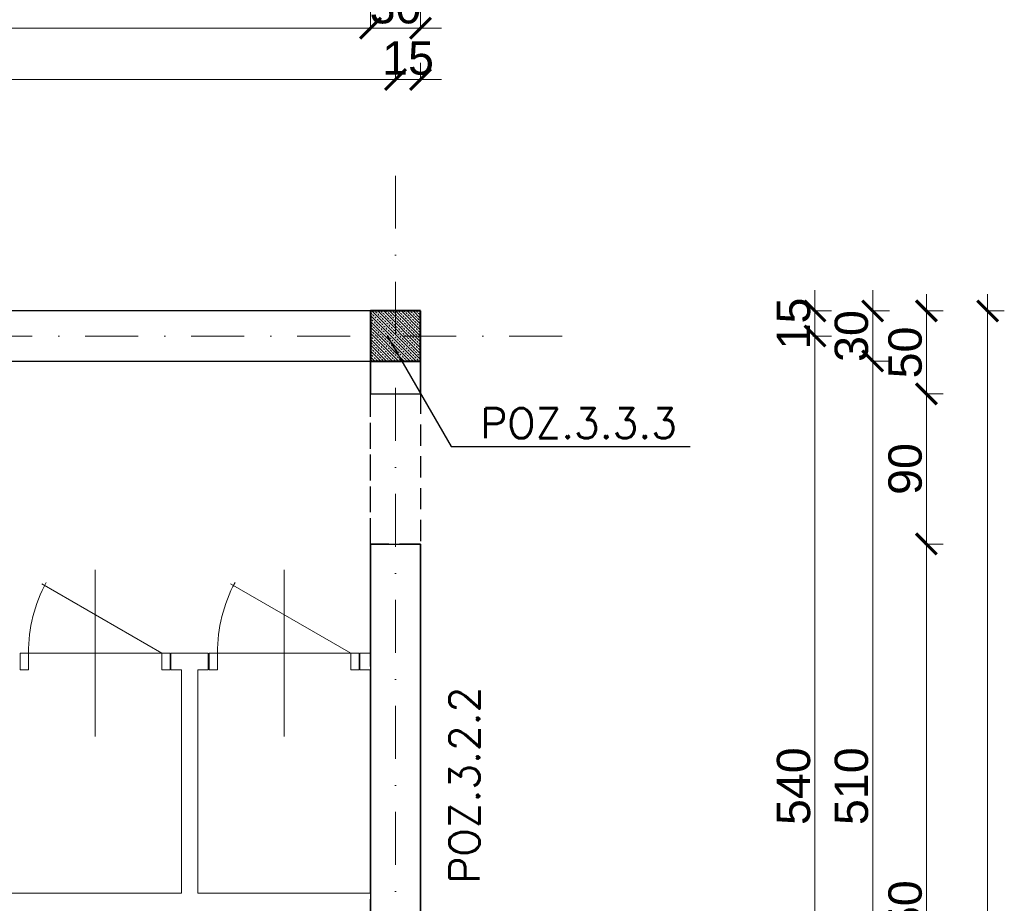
# Model space of a CAD drawing. Extents: x 4615668 to 9294084, y 5328875 to 10688993.
# Tile 41 of 67: x 4663045 to 4663636, y 5333950 to 5334480. Entities that reach past the tile are written whole.
import ezdxf

# ---------------------------------------------------------------- set-up
doc = ezdxf.new("R2010")
doc.units = 0
doc.header["$MEASUREMENT"] = 0
doc.linetypes.add('DASHDOT', pattern=[25.4, 12.7, -6.35, 0, -6.35])
doc.linetypes.add('DASHED', pattern=[19.05, 12.7, -6.35])
for name, color, linetype, lineweight in [('K-BELKI', 5, 'DASHED', 30), ('K-OPISY', 252, 'Continuous', 15), ('K-OPISY @ 10', 252, 'Continuous', 15), ('K-SCIANY CIENKI', 163, 'Continuous', 30), ('K-SCIANY GRUBY', 195, 'Continuous', 40), ('K-WIDOK', 45, 'Continuous', 20), ('K-WYMIARY', 7, 'Continuous', 15), ('Osie', 175, 'DASHDOT', 9)]:
    doc.layers.add(name, color=color, linetype=linetype, lineweight=lineweight)
doc.layers.add('STOLARKA', color=4, linetype='Continuous')
doc.styles.add('Arial Narrow 20', font='arial.ttf', dxfattribs={"height": 20})
doc.styles.add('Opis', font='simplex.shx')
doc.styles.add('Simplex', font='simplex.shx')
doc.dimstyles.new('1do100 ok', dxfattribs={"dimscale": 0.5, "dimtxt": 12, "dimasz": 25, "dimexe": 20, "dimexo": 0, "dimgap": 5, "dimtad": 1, "dimdec": 0, "dimzin": 9, "dimtxsty": 'Arial Narrow 20', "dimblk": 'ARCHTICK', "dimcen": 3, "dimdle": 20, "dimclrd": 256, "dimclre": 256, "dimclrt": 256, "dimadec": 0, "dimazin": 2, "dimtfac": 1, "dimtdec": 0, "dimtix": 1, "dimtmove": 2, "dimatfit": 3, "dimldrblk": 'NONE', "dimfxl": 0, "dimtvp": 1, "dimtolj": 1, "dimtzin": 0, "dimlwd": 5, "dimlwe": 5, "dimarcsym": 0})
doc.dimstyles.new('1do50', dxfattribs={"dimscale": 5, "dimtxt": 2.5, "dimasz": 2.5, "dimexe": 2.5, "dimexo": 0.5, "dimgap": 1, "dimtad": 1, "dimdec": 1, "dimrnd": 0.5, "dimzin": 12, "dimdsep": 46, "dimtxsty": 'Simplex', "dimblk": 'OBLIQUE', "dimcen": 0.5, "dimdle": 2.5, "dimclrd": 256, "dimclre": 256, "dimclrt": 256, "dimadec": 1, "dimazin": 3, "dimtfac": 1, "dimtdec": 1, "dimtix": 1, "dimtmove": 0, "dimatfit": 3, "dimfxl": 0, "dimtolj": 1, "dimtzin": 0, "dimarcsym": 0})

# ---------------------------------------------------------------- blocks, each defined once
blk = doc.blocks.new('_Oblique')
at = {"color": 0, "linetype": 'ByBlock', "lineweight": -2}
blk.add_line((-0.5, -0.5), (0.5, 0.5), dxfattribs=at)
blk = doc.blocks.new('G$C61CBF25F')
at = {"layer": 'Osie', "lineweight": 0, "ltscale": 2.5}
for p, q in [((1425, 0), (1425, 1880)), ((1525, 1780), (204.85, 1780)), ((1525, 1780), (204.85, 1780))]:
    blk.add_line(p, q, dxfattribs=at)
blk = doc.blocks.new('_ArchTick')
at = {"color": 0, "linetype": 'ByBlock', "const_width": 0.15}
blk.add_lwpolyline([(-0.5, -0.5), (0.5, 0.5)], dxfattribs=at)
blk = doc.blocks.new('*D7044')
at = {"layer": 'Defpoints', "color": 0}
for p in [(4663270.74, 5334444.46), (4662700.74, 5334390.57), (4663270.74, 5334390.57)]:
    blk.add_point(p, dxfattribs=at)
at = {"layer": 'K-WYMIARY', "lineweight": 5, "ltscale": 40}
for p, q in [((4662700.74, 5334443.21), (4662700.74, 5334454.46)), ((4663270.74, 5334443.21), (4663270.74, 5334454.46)), ((4662690.74, 5334444.46), (4663280.74, 5334444.46))]:
    blk.add_line(p, q, dxfattribs=at)
at = {"layer": 'K-WYMIARY', "linetype": 'ByBlock', "lineweight": 5, "xscale": 12.5, "yscale": 12.5, "zscale": 12.5, "rotation": 180}
blk.add_blockref('_ArchTick', (4662700.74, 5334444.46), dxfattribs=at)
at = {"layer": 'K-WYMIARY', "linetype": 'ByBlock', "lineweight": 5, "xscale": 12.5, "yscale": 12.5, "zscale": 12.5}
blk.add_blockref('_ArchTick', (4663270.74, 5334444.46), dxfattribs=at)
at = {"layer": 'K-WYMIARY', "lineweight": 0, "ltscale": 40, "insert": (4662985.74, 5334457.17), "char_height": 20, "attachment_point": 5, "style": 'Arial Narrow 20'}
blk.add_mtext('\\A1;570', dxfattribs=at)
blk = doc.blocks.new('_None')
blk = doc.blocks.new('*D7045')
at = {"layer": 'Defpoints', "color": 0}
for p in [(4663285.74, 5334444.46), (4663270.74, 5334390.57), (4663285.74, 5334305.57)]:
    blk.add_point(p, dxfattribs=at)
at = {"layer": 'K-WYMIARY', "lineweight": 5, "ltscale": 40}
for p, q in [((4663270.74, 5334443.21), (4663270.74, 5334454.46)), ((4663285.74, 5334443.21), (4663285.74, 5334454.46)), ((4663270.74, 5334444.46), (4663258.24, 5334444.46)), ((4663260.74, 5334444.46), (4663295.74, 5334444.46)), ((4663285.74, 5334444.46), (4663298.24, 5334444.46))]:
    blk.add_line(p, q, dxfattribs=at)
at = {"layer": 'K-WYMIARY', "linetype": 'ByBlock', "lineweight": 5, "xscale": 12.5, "yscale": 12.5, "zscale": 12.5}
blk.add_blockref('_ArchTick', (4663270.74, 5334444.46), dxfattribs=at)
at = {"layer": 'K-WYMIARY', "linetype": 'ByBlock', "lineweight": 5, "xscale": 12.5, "yscale": 12.5, "zscale": 12.5, "rotation": 180}
blk.add_blockref('_ArchTick', (4663285.74, 5334444.46), dxfattribs=at)
at = {"layer": 'K-WYMIARY', "lineweight": 0, "ltscale": 40, "insert": (4663278.24, 5334457.17), "char_height": 20, "attachment_point": 5, "style": 'Arial Narrow 20'}
blk.add_mtext('\\A1;15', dxfattribs=at)
blk = doc.blocks.new('*D7053')
at = {"layer": 'Defpoints', "color": 0}
for p in [(4663255.74, 5334475.2), (4662715.63, 5334305.57), (4663255.74, 5334305.57)]:
    blk.add_point(p, dxfattribs=at)
at = {"layer": 'K-WYMIARY', "lineweight": 5, "ltscale": 40}
for p, q in [((4662715.63, 5334473.95), (4662715.63, 5334485.2)), ((4663255.74, 5334473.95), (4663255.74, 5334485.2)), ((4662705.63, 5334475.2), (4663265.74, 5334475.2))]:
    blk.add_line(p, q, dxfattribs=at)
at = {"layer": 'K-WYMIARY', "linetype": 'ByBlock', "lineweight": 5, "xscale": 12.5, "yscale": 12.5, "zscale": 12.5, "rotation": 180}
blk.add_blockref('_ArchTick', (4662715.63, 5334475.2), dxfattribs=at)
at = {"layer": 'K-WYMIARY', "linetype": 'ByBlock', "lineweight": 5, "xscale": 12.5, "yscale": 12.5, "zscale": 12.5}
blk.add_blockref('_ArchTick', (4663255.74, 5334475.2), dxfattribs=at)
at = {"layer": 'K-WYMIARY', "lineweight": 0, "ltscale": 40, "insert": (4662985.69, 5334487.92), "char_height": 20, "attachment_point": 5, "style": 'Arial Narrow 20'}
blk.add_mtext('\\A1;540', dxfattribs=at)
blk = doc.blocks.new('*D7054')
at = {"layer": 'Defpoints', "color": 0}
for p in [(4663285.74, 5334475.2), (4663255.74, 5334305.57), (4663285.74, 5334305.57)]:
    blk.add_point(p, dxfattribs=at)
at = {"layer": 'K-WYMIARY', "lineweight": 5, "ltscale": 40}
for p, q in [((4663255.74, 5334473.95), (4663255.74, 5334485.2)), ((4663285.74, 5334473.95), (4663285.74, 5334485.2)), ((4663255.74, 5334475.2), (4663243.24, 5334475.2)), ((4663245.74, 5334475.2), (4663295.74, 5334475.2)), ((4663285.74, 5334475.2), (4663298.24, 5334475.2))]:
    blk.add_line(p, q, dxfattribs=at)
at = {"layer": 'K-WYMIARY', "linetype": 'ByBlock', "lineweight": 5, "xscale": 12.5, "yscale": 12.5, "zscale": 12.5}
blk.add_blockref('_ArchTick', (4663255.74, 5334475.2), dxfattribs=at)
at = {"layer": 'K-WYMIARY', "linetype": 'ByBlock', "lineweight": 5, "xscale": 12.5, "yscale": 12.5, "zscale": 12.5, "rotation": 180}
blk.add_blockref('_ArchTick', (4663285.74, 5334475.2), dxfattribs=at)
at = {"layer": 'K-WYMIARY', "lineweight": 0, "ltscale": 40, "insert": (4663270.74, 5334487.92), "char_height": 20, "attachment_point": 5, "style": 'Arial Narrow 20'}
blk.add_mtext('\\A1;30', dxfattribs=at)
blk = doc.blocks.new('*D7060')
at = {"layer": 'Defpoints', "color": 0}
for p in [(4663285.74, 5334514.73), (4662845.74, 5334305.57), (4663285.74, 5334305.57)]:
    blk.add_point(p, dxfattribs=at)
at = {"layer": 'K-WYMIARY', "lineweight": 5, "ltscale": 40}
for p, q in [((4662845.74, 5334513.48), (4662845.74, 5334524.73)), ((4663285.74, 5334513.48), (4663285.74, 5334524.73)), ((4662835.74, 5334514.73), (4663295.74, 5334514.73))]:
    blk.add_line(p, q, dxfattribs=at)
at = {"layer": 'K-WYMIARY', "linetype": 'ByBlock', "lineweight": 5, "xscale": 12.5, "yscale": 12.5, "zscale": 12.5, "rotation": 180}
blk.add_blockref('_ArchTick', (4662845.74, 5334514.73), dxfattribs=at)
at = {"layer": 'K-WYMIARY', "linetype": 'ByBlock', "lineweight": 5, "xscale": 12.5, "yscale": 12.5, "zscale": 12.5}
blk.add_blockref('_ArchTick', (4663285.74, 5334514.73), dxfattribs=at)
at = {"layer": 'K-WYMIARY', "lineweight": 0, "ltscale": 40, "insert": (4663065.74, 5334527.44), "char_height": 20, "attachment_point": 5, "style": 'Arial Narrow 20'}
blk.add_mtext('\\A1;440', dxfattribs=at)
blk = doc.blocks.new('*D7061')
at = {"layer": 'Defpoints', "color": 0}
for p in [(4662135.74, 5334544.32), (4662135.74, 5334305.57), (4663285.74, 5334305.57)]:
    blk.add_point(p, dxfattribs=at)
at = {"layer": 'K-WYMIARY', "lineweight": 5, "ltscale": 40}
for p, q in [((4662135.74, 5334543.07), (4662135.74, 5334554.32)), ((4663285.74, 5334543.07), (4663285.74, 5334554.32)), ((4663295.74, 5334544.32), (4662125.74, 5334544.32))]:
    blk.add_line(p, q, dxfattribs=at)
at = {"layer": 'K-WYMIARY', "linetype": 'ByBlock', "lineweight": 5, "xscale": 12.5, "yscale": 12.5, "zscale": 12.5, "rotation": 180}
blk.add_blockref('_ArchTick', (4662135.74, 5334544.32), dxfattribs=at)
at = {"layer": 'K-WYMIARY', "linetype": 'ByBlock', "lineweight": 5, "xscale": 12.5, "yscale": 12.5, "zscale": 12.5}
blk.add_blockref('_ArchTick', (4663285.74, 5334544.32), dxfattribs=at)
at = {"layer": 'K-WYMIARY', "lineweight": 0, "ltscale": 40, "insert": (4662710.74, 5334557.03), "char_height": 20, "attachment_point": 5, "style": 'Arial Narrow 20'}
blk.add_mtext('\\A1;1150', dxfattribs=at)
blk = doc.blocks.new('*D7063')
at = {"layer": 'Defpoints', "color": 0}
for p in [(4663285.74, 5334580.6), (4663285.74, 5334305.57), (4661925.74, 5333765.57)]:
    blk.add_point(p, dxfattribs=at)
at = {"layer": 'K-WYMIARY', "lineweight": 5, "ltscale": 40}
for p, q in [((4661925.74, 5334579.35), (4661925.74, 5334590.6)), ((4663285.74, 5334579.35), (4663285.74, 5334590.6)), ((4661915.74, 5334580.6), (4663295.74, 5334580.6))]:
    blk.add_line(p, q, dxfattribs=at)
at = {"layer": 'K-WYMIARY', "linetype": 'ByBlock', "lineweight": 5, "xscale": 12.5, "yscale": 12.5, "zscale": 12.5, "rotation": 180}
blk.add_blockref('_ArchTick', (4661925.74, 5334580.6), dxfattribs=at)
at = {"layer": 'K-WYMIARY', "linetype": 'ByBlock', "lineweight": 5, "xscale": 12.5, "yscale": 12.5, "zscale": 12.5}
blk.add_blockref('_ArchTick', (4663285.74, 5334580.6), dxfattribs=at)
at = {"layer": 'K-WYMIARY', "lineweight": 0, "ltscale": 40, "insert": (4662605.74, 5334593.32), "char_height": 20, "attachment_point": 5, "style": 'Arial Narrow 20'}
blk.add_mtext('\\A1;1360', dxfattribs=at)
blk = doc.blocks.new('*D7064')
at = {"layer": 'Defpoints', "color": 0}
for p in [(4663285.74, 5334305.57), (4663285.71, 5334290.57), (4663522.35, 5334290.57)]:
    blk.add_point(p, dxfattribs=at)
at = {"layer": 'K-WYMIARY', "lineweight": 5, "ltscale": 40}
for p, q in [((4663522.35, 5334305.57), (4663522.35, 5334318.07)), ((4663522.35, 5334315.57), (4663522.35, 5334280.57)), ((4663521.1, 5334305.57), (4663532.35, 5334305.57)), ((4663521.1, 5334290.57), (4663532.35, 5334290.57)), ((4663522.35, 5334290.57), (4663522.35, 5334278.07))]:
    blk.add_line(p, q, dxfattribs=at)
at = {"layer": 'K-WYMIARY', "linetype": 'ByBlock', "lineweight": 5, "xscale": 12.5, "yscale": 12.5, "zscale": 12.5}
for p, rotation in [((4663522.35, 5334305.57), 270), ((4663522.35, 5334290.57), 90)]:
    blk.add_blockref('_ArchTick', p, dxfattribs=dict(at, rotation=rotation))
at = {"layer": 'K-WYMIARY', "lineweight": 0, "ltscale": 40, "insert": (4663509.64, 5334298.07), "char_height": 20, "attachment_point": 5, "rotation": 90, "style": 'Arial Narrow 20'}
blk.add_mtext('\\A1;15', dxfattribs=at)
blk = doc.blocks.new('*D7065')
at = {"layer": 'Defpoints', "color": 0}
for p in [(4663285.71, 5334290.57), (4663370.74, 5333750.57), (4663522.35, 5333750.57)]:
    blk.add_point(p, dxfattribs=at)
at = {"layer": 'K-WYMIARY', "lineweight": 5, "ltscale": 40}
for p, q in [((4663522.35, 5334300.57), (4663522.35, 5333740.57)), ((4663521.1, 5334290.57), (4663532.35, 5334290.57)), ((4663521.1, 5333750.57), (4663532.35, 5333750.57))]:
    blk.add_line(p, q, dxfattribs=at)
at = {"layer": 'K-WYMIARY', "linetype": 'ByBlock', "lineweight": 5, "xscale": 12.5, "yscale": 12.5, "zscale": 12.5}
for p, rotation in [((4663522.35, 5334290.57), 90), ((4663522.35, 5333750.57), 270)]:
    blk.add_blockref('_ArchTick', p, dxfattribs=dict(at, rotation=rotation))
at = {"layer": 'K-WYMIARY', "lineweight": 0, "ltscale": 40, "insert": (4663509.64, 5334020.57), "char_height": 20, "attachment_point": 5, "rotation": 90, "style": 'Arial Narrow 20'}
blk.add_mtext('\\A1;540', dxfattribs=at)
blk = doc.blocks.new('*D7074')
at = {"layer": 'Defpoints', "color": 0}
for p in [(4663285.74, 5334275.56), (4663557.07, 5334275.56), (4663283.91, 5333765.57)]:
    blk.add_point(p, dxfattribs=at)
at = {"layer": 'K-WYMIARY', "lineweight": 5, "ltscale": 40}
for p, q in [((4663557.07, 5333755.57), (4663557.07, 5334285.56)), ((4663555.82, 5334275.56), (4663567.07, 5334275.56)), ((4663555.82, 5333765.57), (4663567.07, 5333765.57))]:
    blk.add_line(p, q, dxfattribs=at)
at = {"layer": 'K-WYMIARY', "linetype": 'ByBlock', "lineweight": 5, "xscale": 12.5, "yscale": 12.5, "zscale": 12.5}
for p, rotation in [((4663557.07, 5334275.56), 90), ((4663557.07, 5333765.57), 270)]:
    blk.add_blockref('_ArchTick', p, dxfattribs=dict(at, rotation=rotation))
at = {"layer": 'K-WYMIARY', "lineweight": 0, "ltscale": 40, "insert": (4663544.36, 5334020.57), "char_height": 20, "attachment_point": 5, "rotation": 90, "style": 'Arial Narrow 20'}
blk.add_mtext('\\A1;510', dxfattribs=at)
blk = doc.blocks.new('*D7075')
at = {"layer": 'Defpoints', "color": 0}
for p in [(4663285.74, 5334305.57), (4663557.07, 5334305.57), (4663285.74, 5334275.56)]:
    blk.add_point(p, dxfattribs=at)
at = {"layer": 'K-WYMIARY', "lineweight": 5, "ltscale": 40}
for p, q in [((4663557.07, 5334305.57), (4663557.07, 5334318.07)), ((4663557.07, 5334265.56), (4663557.07, 5334315.57)), ((4663555.82, 5334305.57), (4663567.07, 5334305.57)), ((4663555.82, 5334275.56), (4663567.07, 5334275.56)), ((4663557.07, 5334275.56), (4663557.07, 5334263.06))]:
    blk.add_line(p, q, dxfattribs=at)
at = {"layer": 'K-WYMIARY', "linetype": 'ByBlock', "lineweight": 5, "xscale": 12.5, "yscale": 12.5, "zscale": 12.5}
for p, rotation in [((4663557.07, 5334305.57), 270), ((4663557.07, 5334275.56), 90)]:
    blk.add_blockref('_ArchTick', p, dxfattribs=dict(at, rotation=rotation))
at = {"layer": 'K-WYMIARY', "lineweight": 0, "ltscale": 40, "insert": (4663544.35, 5334290.57), "char_height": 20, "attachment_point": 5, "rotation": 90, "style": 'Arial Narrow 20'}
blk.add_mtext('\\A1;30', dxfattribs=at)
blk = doc.blocks.new('*D7088')
at = {"layer": 'Defpoints', "color": 0}
for p in [(4663285.74, 5334165.82), (4663589.29, 5334165.82), (4663285.74, 5333715.82)]:
    blk.add_point(p, dxfattribs=at)
at = {"layer": 'K-WYMIARY', "lineweight": 5, "ltscale": 40}
for p, q in [((4663589.29, 5333705.82), (4663589.29, 5334175.82)), ((4663588.04, 5334165.82), (4663599.29, 5334165.82)), ((4663588.04, 5333715.82), (4663599.29, 5333715.82))]:
    blk.add_line(p, q, dxfattribs=at)
at = {"layer": 'K-WYMIARY', "linetype": 'ByBlock', "lineweight": 5, "xscale": 12.5, "yscale": 12.5, "zscale": 12.5}
for p, rotation in [((4663589.29, 5334165.82), 90), ((4663589.29, 5333715.82), 270)]:
    blk.add_blockref('_ArchTick', p, dxfattribs=dict(at, rotation=rotation))
at = {"layer": 'K-WYMIARY', "lineweight": 0, "ltscale": 40, "insert": (4663576.58, 5333940.82), "char_height": 20, "attachment_point": 5, "rotation": 90, "style": 'Arial Narrow 20'}
blk.add_mtext('\\A1;450', dxfattribs=at)
blk = doc.blocks.new('*D7089')
at = {"layer": 'Defpoints', "color": 0}
for p in [(4663285.74, 5334255.82), (4663589.29, 5334255.82), (4663285.74, 5334165.82)]:
    blk.add_point(p, dxfattribs=at)
at = {"layer": 'K-WYMIARY', "lineweight": 5, "ltscale": 40}
for p, q in [((4663589.29, 5334155.82), (4663589.29, 5334265.82)), ((4663588.04, 5334255.82), (4663599.29, 5334255.82)), ((4663588.04, 5334165.82), (4663599.29, 5334165.82))]:
    blk.add_line(p, q, dxfattribs=at)
at = {"layer": 'K-WYMIARY', "linetype": 'ByBlock', "lineweight": 5, "xscale": 12.5, "yscale": 12.5, "zscale": 12.5}
for p, rotation in [((4663589.29, 5334255.82), 90), ((4663589.29, 5334165.82), 270)]:
    blk.add_blockref('_ArchTick', p, dxfattribs=dict(at, rotation=rotation))
at = {"layer": 'K-WYMIARY', "lineweight": 0, "ltscale": 40, "insert": (4663576.58, 5334210.82), "char_height": 20, "attachment_point": 5, "rotation": 90, "style": 'Arial Narrow 20'}
blk.add_mtext('\\A1;90', dxfattribs=at)
blk = doc.blocks.new('*D7090')
at = {"layer": 'Defpoints', "color": 0}
for p in [(4663285.74, 5334305.57), (4663589.29, 5334305.57), (4663285.74, 5334255.82)]:
    blk.add_point(p, dxfattribs=at)
at = {"layer": 'K-WYMIARY', "lineweight": 5, "ltscale": 40}
for p, q in [((4663589.29, 5334245.82), (4663589.29, 5334315.57)), ((4663588.04, 5334305.57), (4663599.29, 5334305.57)), ((4663588.04, 5334255.82), (4663599.29, 5334255.82))]:
    blk.add_line(p, q, dxfattribs=at)
at = {"layer": 'K-WYMIARY', "linetype": 'ByBlock', "lineweight": 5, "xscale": 12.5, "yscale": 12.5, "zscale": 12.5}
for p, rotation in [((4663589.29, 5334305.57), 90), ((4663589.29, 5334255.82), 270)]:
    blk.add_blockref('_ArchTick', p, dxfattribs=dict(at, rotation=rotation))
at = {"layer": 'K-WYMIARY', "lineweight": 0, "ltscale": 40, "insert": (4663576.58, 5334280.69), "char_height": 20, "attachment_point": 5, "rotation": 90, "style": 'Arial Narrow 20'}
blk.add_mtext('\\A1;50', dxfattribs=at)
blk = doc.blocks.new('*D7091')
at = {"layer": 'Defpoints', "color": 0}
for p in [(4663285.74, 5334305.57), (4663285.74, 5332595.57), (4663625.99, 5332595.57)]:
    blk.add_point(p, dxfattribs=at)
at = {"layer": 'K-WYMIARY', "lineweight": 5, "ltscale": 40}
for p, q in [((4663625.99, 5334315.57), (4663625.99, 5332585.57)), ((4663624.74, 5334305.57), (4663635.99, 5334305.57)), ((4663624.74, 5332595.57), (4663635.99, 5332595.57))]:
    blk.add_line(p, q, dxfattribs=at)
at = {"layer": 'K-WYMIARY', "linetype": 'ByBlock', "lineweight": 5, "xscale": 12.5, "yscale": 12.5, "zscale": 12.5}
for p, rotation in [((4663625.99, 5334305.57), 90), ((4663625.99, 5332595.57), 270)]:
    blk.add_blockref('_ArchTick', p, dxfattribs=dict(at, rotation=rotation))
at = {"layer": 'K-WYMIARY', "lineweight": 0, "ltscale": 40, "insert": (4663613.28, 5333450.57), "char_height": 20, "attachment_point": 5, "rotation": 90, "style": 'Arial Narrow 20'}
blk.add_mtext('\\A1;1710', dxfattribs=at)

msp = doc.modelspace()

# ---------------------------------------------------------------- linework, layer by layer
at = {"layer": 'K-BELKI'}
for points in [[(4663255.74, 5334305.57), (4662165.74, 5334305.57), (4662165.74, 5334275.57), (4663255.74, 5334275.57)], [(4663285.74, 5334165.82), (4663255.74, 5334165.82), (4663255.74, 5334275.57), (4663285.71, 5334275.56)], [(4663285.74, 5332625.57), (4663255.74, 5332625.57), (4663255.74, 5334275.57), (4663285.74, 5334275.57)]]:
    msp.add_lwpolyline(points, close=True, dxfattribs=at)
at = {"layer": 'K-SCIANY CIENKI'}
for p, q in [((4663255.74, 5334305.57), (4662845.74, 5334305.57)), ((4663255.74, 5334275.57), (4663255.74, 5334305.57)), ((4662845.74, 5334275.57), (4663255.74, 5334275.57)), ((4663285.74, 5334275.57), (4663255.74, 5334275.57)), ((4663255.74, 5334275.57), (4663255.74, 5334255.82)), ((4663255.74, 5334255.82), (4663255.74, 5334274.57)), ((4663285.74, 5334255.82), (4663285.74, 5334275.57)), ((4663285.74, 5334274.57), (4663285.74, 5334255.82)), ((4663255.74, 5334255.82), (4663285.74, 5334255.82)), ((4663255.74, 5334165.82), (4663255.74, 5333765.57)), ((4663255.74, 5334100.43), (4663255.74, 5334165.82)), ((4663255.74, 5334165.82), (4663285.74, 5334165.82)), ((4663285.74, 5333765.57), (4663285.74, 5334165.82)), ((4663285.74, 5334165.82), (4663285.74, 5333715.82)), ((4663255.74, 5333956.33), (4663255.74, 5334090.43))]:
    msp.add_line(p, q, dxfattribs=at)
at = {"layer": 'K-SCIANY GRUBY'}
for p, q in [((4663285.74, 5334305.57), (4663255.74, 5334305.57)), ((4663255.74, 5334305.57), (4663255.74, 5334275.57)), ((4663285.74, 5334275.57), (4663285.74, 5334305.57)), ((4663255.74, 5334275.57), (4663285.74, 5334275.57))]:
    msp.add_line(p, q, dxfattribs=at)
at = {"layer": 'K-WIDOK', "linetype": 'Continuous', "lineweight": 0}
for p, q in [((4663255.74, 5334304.62), (4663256.53, 5334303.84)), ((4663255.74, 5334302.85), (4663283.03, 5334275.57)), ((4663256.57, 5334305.57), (4663285.74, 5334276.39)), ((4663256.97, 5334303.4), (4663257.85, 5334302.51)), ((4663258.74, 5334305.16), (4663259.62, 5334304.28)), ((4663260.06, 5334303.84), (4663260.94, 5334302.95)), ((4663260.1, 5334305.57), (4663285.74, 5334279.92)), ((4663261.39, 5334302.51), (4663262.27, 5334301.63)), ((4663261.87, 5334305.57), (4663262.71, 5334304.72)), ((4663263.15, 5334304.28), (4663264.04, 5334303.4)), ((4663263.64, 5334305.57), (4663285.74, 5334283.46)), ((4663264.48, 5334302.95), (4663265.36, 5334302.07)), ((4663265.41, 5334305.57), (4663265.81, 5334305.16)), ((4663266.25, 5334304.72), (4663267.13, 5334303.84)), ((4663267.17, 5334305.57), (4663285.74, 5334286.99)), ((4663267.57, 5334303.4), (4663268.46, 5334302.51)), ((4663269.34, 5334305.16), (4663270.23, 5334304.28)), ((4663270.67, 5334303.84), (4663271.55, 5334302.95)), ((4663270.71, 5334305.57), (4663285.74, 5334290.53)), ((4663271.99, 5334302.51), (4663272.88, 5334301.63)), ((4663272.48, 5334305.57), (4663273.32, 5334304.72)), ((4663273.76, 5334304.28), (4663274.64, 5334303.4)), ((4663274.24, 5334305.57), (4663285.74, 5334294.07)), ((4663275.09, 5334302.95), (4663275.97, 5334302.07)), ((4663276.01, 5334305.57), (4663276.41, 5334305.16)), ((4663276.85, 5334304.72), (4663277.74, 5334303.84)), ((4663277.78, 5334305.57), (4663285.74, 5334297.6)), ((4663278.18, 5334303.4), (4663279.06, 5334302.51)), ((4663279.95, 5334305.16), (4663280.83, 5334304.28)), ((4663281.27, 5334303.84), (4663282.16, 5334302.95)), ((4663281.31, 5334305.57), (4663285.74, 5334301.14)), ((4663282.6, 5334302.51), (4663283.48, 5334301.63)), ((4663283.08, 5334305.57), (4663283.93, 5334304.72)), ((4663284.37, 5334304.28), (4663285.25, 5334303.4)), ((4663284.85, 5334305.57), (4663285.74, 5334304.67)), ((4663285.69, 5334302.95), (4663285.74, 5334302.9)), ((4663255.74, 5334301.09), (4663256.08, 5334300.75)), ((4663255.74, 5334299.32), (4663279.5, 5334275.57)), ((4663256.08, 5334297.21), (4663256.97, 5334296.33)), ((4663256.53, 5334300.3), (4663257.41, 5334299.42)), ((4663257.85, 5334298.98), (4663258.74, 5334298.09)), ((4663258.29, 5334302.07), (4663259.18, 5334301.19)), ((4663259.18, 5334297.65), (4663260.06, 5334296.77)), ((4663259.62, 5334300.75), (4663260.5, 5334299.86)), ((4663260.94, 5334299.42), (4663261.83, 5334298.54)), ((4663262.27, 5334298.09), (4663263.15, 5334297.21)), ((4663262.71, 5334301.19), (4663263.6, 5334300.3)), ((4663263.6, 5334296.77), (4663264.48, 5334295.88)), ((4663264.04, 5334299.86), (4663264.92, 5334298.98)), ((4663265.36, 5334298.54), (4663266.25, 5334297.65)), ((4663265.81, 5334301.63), (4663266.69, 5334300.75)), ((4663266.69, 5334297.21), (4663267.57, 5334296.33)), ((4663267.13, 5334300.3), (4663268.02, 5334299.42)), ((4663268.46, 5334298.98), (4663269.34, 5334298.09)), ((4663268.9, 5334302.07), (4663269.78, 5334301.19)), ((4663269.78, 5334297.65), (4663270.67, 5334296.77)), ((4663270.23, 5334300.75), (4663271.11, 5334299.86)), ((4663271.55, 5334299.42), (4663272.44, 5334298.54)), ((4663272.88, 5334298.09), (4663273.76, 5334297.21)), ((4663273.32, 5334301.19), (4663274.2, 5334300.3)), ((4663274.2, 5334296.77), (4663275.09, 5334295.88)), ((4663274.64, 5334299.86), (4663275.53, 5334298.98)), ((4663275.97, 5334298.54), (4663276.85, 5334297.65)), ((4663276.41, 5334301.63), (4663277.3, 5334300.75)), ((4663277.3, 5334297.21), (4663278.18, 5334296.33)), ((4663277.74, 5334300.3), (4663278.62, 5334299.42)), ((4663279.06, 5334298.98), (4663279.95, 5334298.09)), ((4663279.51, 5334302.07), (4663280.39, 5334301.19)), ((4663280.39, 5334297.65), (4663281.27, 5334296.77)), ((4663280.83, 5334300.75), (4663281.72, 5334299.86)), ((4663282.16, 5334299.42), (4663283.04, 5334298.54)), ((4663283.48, 5334298.09), (4663284.37, 5334297.21)), ((4663283.93, 5334301.19), (4663284.81, 5334300.3)), ((4663284.81, 5334296.77), (4663285.69, 5334295.88)), ((4663285.25, 5334299.86), (4663285.74, 5334299.37)), ((4663255.74, 5334295.78), (4663275.96, 5334275.57)), ((4663255.74, 5334294.01), (4663256.53, 5334293.23)), ((4663255.74, 5334292.25), (4663272.42, 5334275.57)), ((4663255.74, 5334290.48), (4663256.08, 5334290.14)), ((4663256.97, 5334292.79), (4663257.85, 5334291.91)), ((4663257.41, 5334295.88), (4663258.29, 5334295)), ((4663258.29, 5334291.46), (4663259.18, 5334290.58)), ((4663258.74, 5334294.56), (4663259.62, 5334293.67)), ((4663260.06, 5334293.23), (4663260.94, 5334292.35)), ((4663260.5, 5334296.33), (4663261.39, 5334295.44)), ((4663261.39, 5334291.91), (4663262.27, 5334291.02)), ((4663261.83, 5334295), (4663262.71, 5334294.12)), ((4663262.71, 5334290.58), (4663263.6, 5334289.7)), ((4663263.15, 5334293.67), (4663264.04, 5334292.79)), ((4663264.48, 5334292.35), (4663265.36, 5334291.46)), ((4663264.92, 5334295.44), (4663265.81, 5334294.56)), ((4663265.81, 5334291.02), (4663266.69, 5334290.14)), ((4663266.25, 5334294.12), (4663267.13, 5334293.23)), ((4663267.57, 5334292.79), (4663268.46, 5334291.91)), ((4663268.02, 5334295.88), (4663268.9, 5334295)), ((4663268.9, 5334291.46), (4663269.78, 5334290.58)), ((4663269.34, 5334294.56), (4663270.23, 5334293.67)), ((4663270.67, 5334293.23), (4663271.55, 5334292.35)), ((4663271.11, 5334296.33), (4663271.99, 5334295.44)), ((4663271.99, 5334291.91), (4663272.88, 5334291.02)), ((4663272.44, 5334295), (4663273.32, 5334294.12)), ((4663273.32, 5334290.58), (4663274.2, 5334289.7)), ((4663273.76, 5334293.67), (4663274.64, 5334292.79)), ((4663275.09, 5334292.35), (4663275.97, 5334291.46)), ((4663275.53, 5334295.44), (4663276.41, 5334294.56)), ((4663276.41, 5334291.02), (4663277.3, 5334290.14)), ((4663276.85, 5334294.12), (4663277.74, 5334293.23)), ((4663278.18, 5334292.79), (4663279.06, 5334291.91)), ((4663278.62, 5334295.88), (4663279.51, 5334295)), ((4663279.51, 5334291.46), (4663280.39, 5334290.58)), ((4663279.95, 5334294.56), (4663280.83, 5334293.67)), ((4663281.27, 5334293.23), (4663282.16, 5334292.35)), ((4663281.72, 5334296.33), (4663282.6, 5334295.44)), ((4663282.6, 5334291.91), (4663283.48, 5334291.02)), ((4663283.04, 5334295), (4663283.93, 5334294.12)), ((4663283.93, 5334290.58), (4663284.81, 5334289.7)), ((4663284.37, 5334293.67), (4663285.25, 5334292.79)), ((4663285.69, 5334292.35), (4663285.74, 5334292.3)), ((4663255.74, 5334288.71), (4663268.89, 5334275.57)), ((4663255.74, 5334285.18), (4663265.35, 5334275.57)), ((4663256.08, 5334286.6), (4663256.97, 5334285.72)), ((4663256.53, 5334289.7), (4663257.41, 5334288.81)), ((4663257.41, 5334285.28), (4663258.29, 5334284.39)), ((4663257.85, 5334288.37), (4663258.74, 5334287.49)), ((4663259.18, 5334287.05), (4663260.06, 5334286.16)), ((4663259.62, 5334290.14), (4663260.5, 5334289.25)), ((4663260.5, 5334285.72), (4663261.39, 5334284.84)), ((4663260.94, 5334288.81), (4663261.83, 5334287.93)), ((4663262.27, 5334287.49), (4663263.15, 5334286.6)), ((4663263.6, 5334286.16), (4663264.48, 5334285.28)), ((4663264.04, 5334289.25), (4663264.92, 5334288.37)), ((4663264.92, 5334284.84), (4663265.81, 5334283.95)), ((4663265.36, 5334287.93), (4663266.25, 5334287.05)), ((4663266.69, 5334286.6), (4663267.57, 5334285.72)), ((4663267.13, 5334289.7), (4663268.02, 5334288.81)), ((4663268.02, 5334285.28), (4663268.9, 5334284.39)), ((4663268.46, 5334288.37), (4663269.34, 5334287.49)), ((4663269.78, 5334287.05), (4663270.67, 5334286.16)), ((4663270.23, 5334290.14), (4663271.11, 5334289.25)), ((4663271.11, 5334285.72), (4663271.99, 5334284.84)), ((4663271.55, 5334288.81), (4663272.44, 5334287.93)), ((4663272.88, 5334287.49), (4663273.76, 5334286.6)), ((4663274.2, 5334286.16), (4663275.09, 5334285.28)), ((4663274.64, 5334289.25), (4663275.53, 5334288.37)), ((4663275.53, 5334284.84), (4663276.41, 5334283.95)), ((4663275.97, 5334287.93), (4663276.85, 5334287.05)), ((4663277.3, 5334286.6), (4663278.18, 5334285.72)), ((4663277.74, 5334289.7), (4663278.62, 5334288.81)), ((4663278.62, 5334285.28), (4663279.51, 5334284.39)), ((4663279.06, 5334288.37), (4663279.95, 5334287.49)), ((4663280.39, 5334287.05), (4663281.27, 5334286.16)), ((4663280.83, 5334290.14), (4663281.72, 5334289.25)), ((4663281.72, 5334285.72), (4663282.6, 5334284.84)), ((4663282.16, 5334288.81), (4663283.04, 5334287.93)), ((4663283.48, 5334287.49), (4663284.37, 5334286.6)), ((4663284.81, 5334286.16), (4663285.69, 5334285.28)), ((4663285.25, 5334289.25), (4663285.74, 5334288.76)), ((4663255.74, 5334283.41), (4663256.53, 5334282.63)), ((4663255.74, 5334281.64), (4663261.82, 5334275.57)), ((4663255.74, 5334279.87), (4663256.08, 5334279.53)), ((4663256.53, 5334279.09), (4663257.41, 5334278.21)), ((4663256.97, 5334282.18), (4663257.85, 5334281.3)), ((4663258.29, 5334280.86), (4663259.18, 5334279.97)), ((4663258.74, 5334283.95), (4663259.62, 5334283.07)), ((4663259.62, 5334279.53), (4663260.5, 5334278.65)), ((4663260.06, 5334282.63), (4663260.94, 5334281.74)), ((4663261.39, 5334281.3), (4663262.27, 5334280.42)), ((4663261.83, 5334284.39), (4663262.71, 5334283.51)), ((4663262.71, 5334279.97), (4663263.6, 5334279.09)), ((4663263.15, 5334283.07), (4663264.04, 5334282.18)), ((4663264.04, 5334278.65), (4663264.92, 5334277.76)), ((4663264.48, 5334281.74), (4663265.36, 5334280.86)), ((4663265.81, 5334280.42), (4663266.69, 5334279.53)), ((4663266.25, 5334283.51), (4663267.13, 5334282.63)), ((4663267.13, 5334279.09), (4663268.02, 5334278.21)), ((4663267.57, 5334282.18), (4663268.46, 5334281.3)), ((4663268.9, 5334280.86), (4663269.78, 5334279.97)), ((4663269.34, 5334283.95), (4663270.23, 5334283.07)), ((4663270.23, 5334279.53), (4663271.11, 5334278.65)), ((4663270.67, 5334282.63), (4663271.55, 5334281.74)), ((4663271.99, 5334281.3), (4663272.88, 5334280.42)), ((4663272.44, 5334284.39), (4663273.32, 5334283.51)), ((4663273.32, 5334279.97), (4663274.2, 5334279.09)), ((4663273.76, 5334283.07), (4663274.64, 5334282.18)), ((4663274.64, 5334278.65), (4663275.53, 5334277.76)), ((4663275.09, 5334281.74), (4663275.97, 5334280.86)), ((4663276.41, 5334280.42), (4663277.3, 5334279.53)), ((4663276.85, 5334283.51), (4663277.74, 5334282.63)), ((4663277.74, 5334279.09), (4663278.62, 5334278.21)), ((4663278.18, 5334282.18), (4663279.06, 5334281.3)), ((4663279.51, 5334280.86), (4663280.39, 5334279.97)), ((4663279.95, 5334283.95), (4663280.83, 5334283.07)), ((4663280.83, 5334279.53), (4663281.72, 5334278.65)), ((4663281.27, 5334282.63), (4663282.16, 5334281.74)), ((4663282.6, 5334281.3), (4663283.48, 5334280.42)), ((4663283.04, 5334284.39), (4663283.93, 5334283.51)), ((4663283.93, 5334279.97), (4663284.81, 5334279.09)), ((4663284.37, 5334283.07), (4663285.25, 5334282.18)), ((4663285.25, 5334278.65), (4663285.74, 5334278.16)), ((4663285.69, 5334281.74), (4663285.74, 5334281.69)), ((4663255.74, 5334278.1), (4663258.28, 5334275.57)), ((4663256.08, 5334276), (4663256.51, 5334275.57)), ((4663257.85, 5334277.76), (4663258.74, 5334276.88)), ((4663259.18, 5334276.44), (4663260.05, 5334275.57)), ((4663260.94, 5334278.21), (4663261.83, 5334277.32)), ((4663262.27, 5334276.88), (4663263.15, 5334276)), ((4663265.36, 5334277.32), (4663266.25, 5334276.44)), ((4663266.69, 5334276), (4663267.12, 5334275.57)), ((4663268.46, 5334277.76), (4663269.34, 5334276.88)), ((4663269.78, 5334276.44), (4663270.66, 5334275.57)), ((4663271.55, 5334278.21), (4663272.44, 5334277.32)), ((4663272.88, 5334276.88), (4663273.76, 5334276)), ((4663275.97, 5334277.32), (4663276.85, 5334276.44)), ((4663277.3, 5334276), (4663277.73, 5334275.57)), ((4663279.06, 5334277.76), (4663279.95, 5334276.88)), ((4663280.39, 5334276.44), (4663281.26, 5334275.57)), ((4663282.16, 5334278.21), (4663283.04, 5334277.32)), ((4663283.48, 5334276.88), (4663284.37, 5334276))]:
    msp.add_line(p, q, dxfattribs=at)
at = {"layer": 'K-WYMIARY'}
for p, q in [((4663158.35, 5334100.43), (4663135.98, 5334100.43)), ((4663135.98, 5334100.43), (4663135.98, 5334090.43)), ((4663158.35, 5334090.43), (4663158.35, 5334100.43)), ((4663249.35, 5334100.43), (4663255.74, 5334100.43)), ((4663135.98, 5334090.43), (4663142.38, 5334090.43)), ((4663152.17, 5334090.43), (4663158.35, 5334090.43))]:
    msp.add_line(p, q, dxfattribs=at)
at = {"layer": 'K-WYMIARY', "lineweight": 15}
for p, q in [((4663255.74, 5334100.43), (4663249.35, 5334100.43)), ((4663249.35, 5334100.43), (4663249.35, 5334090.43)), ((4663142.38, 5334090.43), (4663142.38, 5333956.33)), ((4663152.17, 5333956.33), (4663152.17, 5334090.43)), ((4663255.74, 5334090.43), (4663249.35, 5334090.43)), ((4663249.35, 5334090.43), (4663255.74, 5334090.43)), ((4663142.38, 5333956.33), (4663038.58, 5333956.33)), ((4663255.74, 5333956.33), (4663152.17, 5333956.33))]:
    msp.add_line(p, q, dxfattribs=at).dxf.unprotected_set("ltscale", 0)
at = {"layer": 'STOLARKA', "color": 252, "linetype": 'Continuous', "lineweight": 0}
for p, q in [((4663090.48, 5334150.43), (4663090.48, 5334050.43)), ((4663203.85, 5334150.43), (4663203.85, 5334050.43)), ((4663050.48, 5334100.43), (4663130.48, 5334100.43)), ((4663163.85, 5334100.43), (4663243.85, 5334100.43))]:
    msp.add_line(p, q, dxfattribs=at)
for points in [[(4663130.48, 5334100.43), (4663058.42, 5334142.03)], [(4663243.85, 5334100.43), (4663171.79, 5334142.03)]]:
    msp.add_lwpolyline(points, dxfattribs=at)
for points in [[(4663050.48, 5334090.43), (4663050.48, 5334100.43), (4663045.48, 5334100.43), (4663045.48, 5334090.43)], [(4663130.48, 5334090.43), (4663130.48, 5334100.43), (4663135.48, 5334100.43), (4663135.48, 5334090.43)], [(4663163.85, 5334090.43), (4663163.85, 5334100.43), (4663158.85, 5334100.43), (4663158.85, 5334090.43)], [(4663243.85, 5334090.43), (4663243.85, 5334100.43), (4663248.85, 5334100.43), (4663248.85, 5334090.43)]]:
    msp.add_lwpolyline(points, close=True, dxfattribs=at)
for centre in [(4663140.48, 5334100.43), (4663253.85, 5334100.43)]:
    msp.add_arc(centre, 90, 151.91021, 180, dxfattribs=at)

# ---------------------------------------------------------------- block references
at = {"lineweight": 0, "ltscale": 40}
msp.add_blockref('G$C61CBF25F', (4661845.74, 5332510.57), dxfattribs=at)

# ---------------------------------------------------------------- texts
at = {"layer": 'K-OPISY', "insert": (4663321.55, 5334229.23), "char_height": 18, "attachment_point": 7, "style": 'Simplex'}
msp.add_mtext('{\\C0;POZ.3.3.3}', dxfattribs=at)
at = {"layer": 'K-OPISY @ 10', "insert": (4663303.04, 5333962.17), "char_height": 18, "width": 427.8745, "attachment_point": 1, "rotation": 90, "style": 'Opis'}
msp.add_mtext('{\\C0;POZ.3.2.2}', dxfattribs=at)

# ---------------------------------------------------------------- dimensions: what is measured, and where the dimension line sits
at = {"layer": 'K-WYMIARY', "lineweight": 0, "ltscale": 40}
for base, p1, p2, picture, middle in [((4663285.74, 5334580.6), (4661925.74, 5333765.57), (4663285.74, 5334305.57), '*D7063', (4662605.74, 5334593.32)), ((4662135.74, 5334544.32), (4663285.74, 5334305.57), (4662135.74, 5334305.57), '*D7061', (4662710.74, 5334557.03)), ((4663285.74, 5334514.73), (4662845.74, 5334305.57), (4663285.74, 5334305.57), '*D7060', (4663065.74, 5334527.44)), ((4663255.74, 5334475.2), (4662715.63, 5334305.57), (4663255.74, 5334305.57), '*D7053', (4662985.69, 5334487.92)), ((4663285.74, 5334475.2), (4663255.74, 5334305.57), (4663285.74, 5334305.57), '*D7054', (4663270.74, 5334487.92)), ((4663270.74, 5334444.46), (4662700.74, 5334390.57), (4663270.74, 5334390.57), '*D7044', (4662985.74, 5334457.17)), ((4663285.74, 5334444.46), (4663270.74, 5334390.57), (4663285.74, 5334305.57), '*D7045', (4663278.24, 5334457.17))]:
    dim = msp.add_linear_dim(base=base, p1=p1, p2=p2, dimstyle='1do100 ok', override={"dimfxl": 2.5}, dxfattribs=at)
    dim.commit()
    dim.dimension.update_dxf_attribs({"geometry": picture, "text_midpoint": middle})
for base, p1, p2, picture, middle in [((4663522.35, 5334290.57), (4663285.74, 5334305.57), (4663285.71, 5334290.57), '*D7064', (4663509.64, 5334298.07)), ((4663557.07, 5334305.57), (4663285.74, 5334275.56), (4663285.74, 5334305.57), '*D7075', (4663544.35, 5334290.57)), ((4663589.29, 5334305.57), (4663285.74, 5334255.82), (4663285.74, 5334305.57), '*D7090', (4663576.58, 5334280.69)), ((4663625.99, 5332595.57), (4663285.74, 5334305.57), (4663285.74, 5332595.57), '*D7091', (4663613.28, 5333450.57)), ((4663522.35, 5333750.57), (4663285.71, 5334290.57), (4663370.74, 5333750.57), '*D7065', (4663509.64, 5334020.57)), ((4663557.07, 5334275.56), (4663283.91, 5333765.57), (4663285.74, 5334275.56), '*D7074', (4663544.36, 5334020.57)), ((4663589.29, 5334255.82), (4663285.74, 5334165.82), (4663285.74, 5334255.82), '*D7089', (4663576.58, 5334210.82)), ((4663589.29, 5334165.82), (4663285.74, 5333715.82), (4663285.74, 5334165.82), '*D7088', (4663576.58, 5333940.82))]:
    dim = msp.add_linear_dim(base=base, p1=p1, p2=p2, angle=90, dimstyle='1do100 ok', override={"dimfxl": 2.5}, dxfattribs=at)
    dim.commit()
    dim.dimension.update_dxf_attribs({"geometry": picture, "text_midpoint": middle})

# ---------------------------------------------------------------- leaders
at = {"layer": 'K-OPISY', "annotation_type": 0, "has_hookline": 1, "hookline_direction": 0, "text_width": 126}
msp.add_leader([(4663265.72, 5334290.74), (4663304.05, 5334224.23), (4663316.55, 5334224.23)], dimstyle='1do50', override={"dimgap": 1, "dimtad": 1}, dxfattribs=at)

doc.saveas('drawing.dxf')
